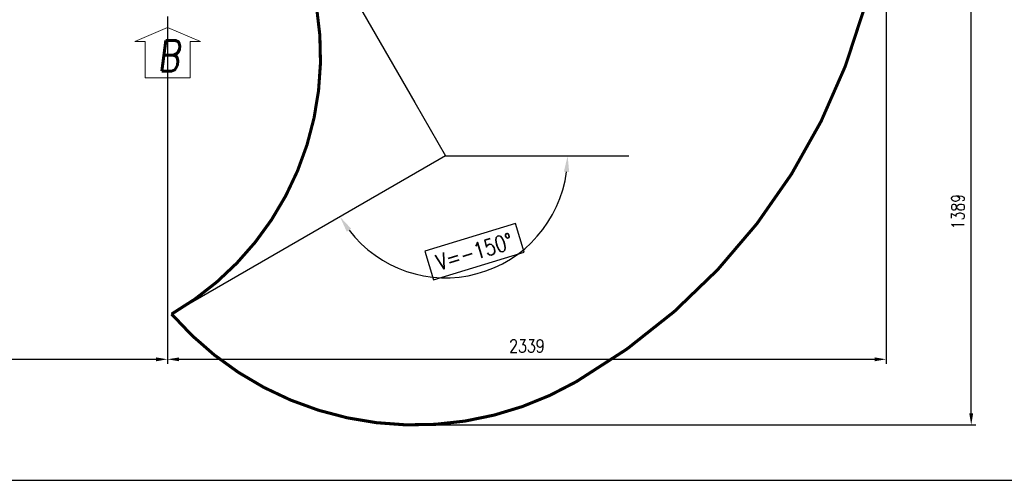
# Model space of a CAD drawing. Header units: millimetres. Extents: x 2665 to 40538, y 289 to 6965.
# Tile 2 of 68: x 4382 to 7587, y 289 to 1789. Entities that reach past the tile are written whole.
import ezdxf

# ---------------------------------------------------------------- set-up
doc = ezdxf.new("R2010")
doc.units = ezdxf.units.MM
doc.header["$LTSCALE"] = 10
doc.linetypes.add('AM_ISO08W050x2', pattern=[9, 6, -0.75, 1.5, -0.75])
doc.layers.add('도면층1', color=1, linetype='Continuous')
doc.styles.add('HHI_Dims', font='simplex.shx', dxfattribs={"width": 0.8, "bigfont": 'whgtxt.shx'})
doc.styles.add('ROMANS', font='romans.shx', dxfattribs={"width": 0.8, "oblique": 7.5, "height": 3})
doc.dimstyles.new('HHI_Standard$0', dxfattribs={"dimtxt": 2.8, "dimasz": 2.5, "dimexe": 1, "dimexo": 1, "dimgap": 1.5, "dimtad": 1, "dimdsep": 46, "dimtxsty": 'HHI_Dims', "dimcen": 0, "dimclrd": 1, "dimclre": 1, "dimclrt": 1, "dimadec": 0, "dimazin": 2, "dimtp": 0.1, "dimtm": 0.1, "dimtfac": 0.65, "dimtmove": 0, "dimatfit": 3, "dimldrblk": 'OPEN30', "dimfxl": 1, "dimlwd": -1, "dimlwe": -1, "dimarcsym": 1})
doc.dimstyles.new('HHI_Standard$2', dxfattribs={"dimtxt": 3.5, "dimasz": 3.5, "dimexe": 1, "dimexo": 1, "dimgap": 1.5, "dimtad": 1, "dimdsep": 46, "dimtxsty": 'HHI_Dims', "dimcen": 0, "dimclrd": 3, "dimclre": 3, "dimclrt": 2, "dimadec": 3, "dimazin": 2, "dimtp": 0.1, "dimtm": 0.1, "dimtfac": 0.65, "dimtmove": 0, "dimatfit": 3, "dimldrblk": 'OPEN30', "dimfxl": 1, "dimlwd": -1, "dimlwe": -1, "dimarcsym": 1})

# ---------------------------------------------------------------- blocks, each defined once
blk = doc.blocks.new('*D23')
at = {"layer": 'Defpoints', "color": 0, "transparency": 16777216}
for p in [(5768.8, 1345.4), (5768.8, 1345.4), (6365.5, 1345.4), (5699.8, 954.4), (4876.7, 830.3)]:
    blk.add_point(p, dxfattribs=at)
at = {"layer": '도면층1', "transparency": 16777216}
for p, q in [((5996.6, 1124.7), (5700.8, 1035.5)), ((6024.8, 1031.4), (5996.6, 1124.7)), ((5700.8, 1035.5), (5728.9, 942.2)), ((5728.9, 942.2), (6024.8, 1031.4))]:
    blk.add_line(p, q, dxfattribs=at)
blk.add_arc((5768.8, 1345.4), 397, 217.5821, 352.4179, dxfattribs=at)
for points in [[(6153.6, 1293.6), (6171, 1292.4), (6165.8, 1345.4)], [(5446.9, 1098.4), (5461.4, 1108.1), (5424.9, 1146.9)]]:
    blk.add_solid(points, dxfattribs=at)
at = {"layer": '도면층1', "transparency": 16777216, "insert": (5862.8, 1033.5), "char_height": 52.5, "attachment_point": 5, "rotation": 16.7743, "style": 'HHI_Dims'}
blk.add_mtext('V=-150°', dxfattribs=at)
blk = doc.blocks.new('_Open30')
at = {"color": 0, "linetype": 'ByBlock', "lineweight": -2}
for p, q in [((-1, 0.268), (0, 0)), ((0, 0), (-1, -0.268)), ((0, 0), (-1, 0))]:
    blk.add_line(p, q, dxfattribs=at)
blk = doc.blocks.new('*D24')
at = {"layer": 'Defpoints', "color": 0, "transparency": 16777216}
for p in [(5183.7, 2358.6), (5183.7, 2358.6), (5469.2, 2358.6), (5615.9, 1996), (5668.7, 1518.5)]:
    blk.add_point(p, dxfattribs=at)
at = {"layer": '도면층1', "transparency": 16777216}
for p, q in [((5484.2, 2358.6), (5762.9, 2358.6)), ((5638.6, 2258.2), (5498.1, 2014.8)), ((5723.1, 2209.4), (5638.6, 2258.2)), ((5582.6, 1966.1), (5723.1, 2209.4)), ((5498.1, 2014.8), (5582.6, 1966.1))]:
    blk.add_line(p, q, dxfattribs=at)
blk.add_arc((5183.7, 2358.6), 564.2, 305.3338, 354.6662, dxfattribs=at)
for points in [[(5736.7, 2306.6), (5754.2, 2305.7), (5747.9, 2358.6)], [(5514.7, 1891), (5505.3, 1905.7), (5465.8, 1870)]]:
    blk.add_solid(points, dxfattribs=at)
at = {"layer": '도면층1', "color": 2, "transparency": 16777216, "insert": (5610.6, 2112.1), "char_height": 52.5, "attachment_point": 5, "rotation": 60, "style": 'HHI_Dims'}
blk.add_mtext('H=-60°', dxfattribs=at)
blk = doc.blocks.new('*D27')
at = {"layer": 'Defpoints', "color": 0, "transparency": 16777216}
for p in [(3164.5, 2358.6), (4863.7, 1813.6), (4863.7, 683.1)]:
    blk.add_point(p, dxfattribs=at)
at = {"layer": '도면층1', "color": 1, "transparency": 16777216}
for p, q in [((3164.5, 2343.6), (3164.5, 668.1)), ((4863.7, 1798.6), (4863.7, 668.1)), ((3202, 683.1), (4826.2, 683.1))]:
    blk.add_line(p, q, dxfattribs=at)
for points in [[(3202, 689.3), (3202, 676.8), (3164.5, 683.1)], [(4826.2, 689.3), (4826.2, 676.8), (4863.7, 683.1)]]:
    blk.add_solid(points, dxfattribs=at)
at = {"layer": '도면층1', "color": 1, "transparency": 16777216, "insert": (4014.1, 726.6), "char_height": 42, "attachment_point": 5, "style": 'HHI_Dims'}
blk.add_mtext('1699', dxfattribs=at)
blk = doc.blocks.new('*D28')
at = {"layer": 'Defpoints', "color": 0, "transparency": 16777216}
for p in [(7202.9, 2358.6), (4863.7, 1813.6), (7202.9, 683.1)]:
    blk.add_point(p, dxfattribs=at)
at = {"layer": '도면층1', "color": 1, "transparency": 16777216}
for p, q in [((7202.9, 2343.6), (7202.9, 668.1)), ((4863.7, 1798.6), (4863.7, 668.1)), ((4901.2, 683.1), (7165.4, 683.1))]:
    blk.add_line(p, q, dxfattribs=at)
for points in [[(4901.2, 689.3), (4901.2, 676.8), (4863.7, 683.1)], [(7165.4, 689.3), (7165.4, 676.8), (7202.9, 683.1)]]:
    blk.add_solid(points, dxfattribs=at)
at = {"layer": '도면층1', "color": 1, "transparency": 16777216, "insert": (6033.3, 726.6), "char_height": 42, "attachment_point": 5, "style": 'HHI_Dims'}
blk.add_mtext('2339', dxfattribs=at)
blk = doc.blocks.new('*D29')
at = {"layer": 'Defpoints', "color": 0, "transparency": 16777216}
for p in [(5093.7, 1858.6), (7479.5, 1858.6), (5668.7, 469.3)]:
    blk.add_point(p, dxfattribs=at)
at = {"layer": '도면층1', "color": 1, "transparency": 16777216}
for p, q in [((5108.7, 1858.6), (7494.5, 1858.6)), ((7479.5, 506.8), (7479.5, 1821.1)), ((5683.7, 469.3), (7494.5, 469.3))]:
    blk.add_line(p, q, dxfattribs=at)
for points in [[(7473.3, 1821.1), (7485.8, 1821.1), (7479.5, 1858.6)], [(7473.3, 506.8), (7485.8, 506.8), (7479.5, 469.3)]]:
    blk.add_solid(points, dxfattribs=at)
at = {"layer": '도면층1', "color": 1, "transparency": 16777216, "insert": (7436, 1163.9), "char_height": 42, "attachment_point": 5, "rotation": 90, "style": 'HHI_Dims'}
blk.add_mtext('1389', dxfattribs=at)
blk = doc.blocks.new('name')
at = {"color": 7, "linetype": 'Continuous'}
blk.add_line((2664.7, 289.2), (11935.2, 289.2), dxfattribs=at)

msp = doc.modelspace()

# ---------------------------------------------------------------- linework, layer by layer
at = {"lineweight": 15}
for p, q in [((4863.711, 1763.59), (4756.535, 1717.968)), ((4863.711, 1763.59), (4970.886, 1717.968)), ((4790.239, 1717.968), (4756.535, 1717.968)), ((4790.239, 1598.793), (4790.239, 1717.968)), ((4937.182, 1717.968), (4937.182, 1598.793)), ((4937.182, 1717.968), (4970.886, 1717.968)), ((4937.182, 1598.793), (4790.239, 1598.793))]:
    msp.add_line(p, q, dxfattribs=at)
at = {"const_width": 10}
msp.add_lwpolyline([(4876.704, 830.341, 0.35917655), (6193.6, 610.035, 1.73189624), (3164.473, 2358.59, 0.27257809), (3704.848, 1441.007, -0.17632701), (3931.785, 2064.511, -0.29829548), (4413.711, 3388.59, -0.25872323), (5193.333, 2734.409, -0.83913446), (5303.177, 2002.135, -0.36386473), (4876.705, 830.341)], format="xyb", dxfattribs=at)
at = {"layer": '도면층1'}
msp.add_line((5183.711, 2358.59), (5668.711, 1518.546), dxfattribs=at)
at = {"layer": '도면층1', "linetype": 'AM_ISO08W050x2', "ltscale": 0.1}
msp.add_line((5768.755, 1345.366), (6365.481, 1345.366), dxfattribs=at)
at = {"layer": '도면층1'}
msp.add_lwpolyline([(5668.711, 1518.546), (5768.755, 1345.366), (4876.704, 830.341)], dxfattribs=at)

# ---------------------------------------------------------------- block references
msp.add_blockref('name', (0, 0))

# ---------------------------------------------------------------- texts
at = {"lineweight": 15, "insert": (4867.363, 1671.078), "char_height": 100, "attachment_point": 5, "style": 'ROMANS'}
msp.add_mtext('B', dxfattribs=at)

# ---------------------------------------------------------------- dimensions: what is measured, and where the dimension line sits
at = {"layer": '도면층1'}
for base, p1, p2, picture, middle in [((4863.711, 683.069), (3164.473, 2358.59), (4863.711, 1813.59), '*D27', (4014.092, 726.569)), ((7202.948, 683.069), (4863.711, 1813.59), (7202.948, 2358.59), '*D28', (6033.33, 726.569))]:
    dim = msp.add_linear_dim(base=base, p1=p1, p2=p2, dimstyle='HHI_Standard$0', override={"dimscale": 15, "dimdec": 0}, dxfattribs=at)
    dim.commit()
    dim.dimension.update_dxf_attribs({"geometry": picture, "text_midpoint": middle})
dim = msp.add_angular_dim_2l(base=(5615.882, 1995.955), line1=((5183.711, 2358.59), (5469.233, 2358.59)), line2=((5183.711, 2358.59), (5668.711, 1518.546)), text='H=-<>', dimstyle='HHI_Standard$2', override={"dimscale": 15, "dimgap": -1.5, "dimclrd": 256, "dimclre": 256, "dimclrt": 2}, dxfattribs=at)
dim.commit()
dim.dimension.update_dxf_attribs({"geometry": '*D24', "text_midpoint": (5610.583, 2112.135)})
dim = msp.add_linear_dim(base=(7479.536, 1858.59), p1=(5668.711, 469.308), p2=(5093.711, 1858.59), angle=90, dimstyle='HHI_Standard$0', override={"dimscale": 15, "dimdec": 0}, dxfattribs=at)
dim.commit()
dim.dimension.update_dxf_attribs({"geometry": '*D29', "text_midpoint": (7436.036, 1163.949)})
dim = msp.add_angular_dim_2l(base=(5699.813, 954.381), line1=((5768.755, 1345.366), (6365.481, 1345.366)), line2=((5768.755, 1345.366), (4876.704, 830.341)), text='V=-<>', dimstyle='HHI_Standard$2', override={"dimscale": 15, "dimgap": -1.5, "dimclrd": 256, "dimclrt": 256}, dxfattribs=at)
dim.commit()
dim.dimension.update_dxf_attribs({"geometry": '*D23', "text_midpoint": (5883.335, 965.243), "dimtype": 162})

doc.saveas('drawing.dxf')
